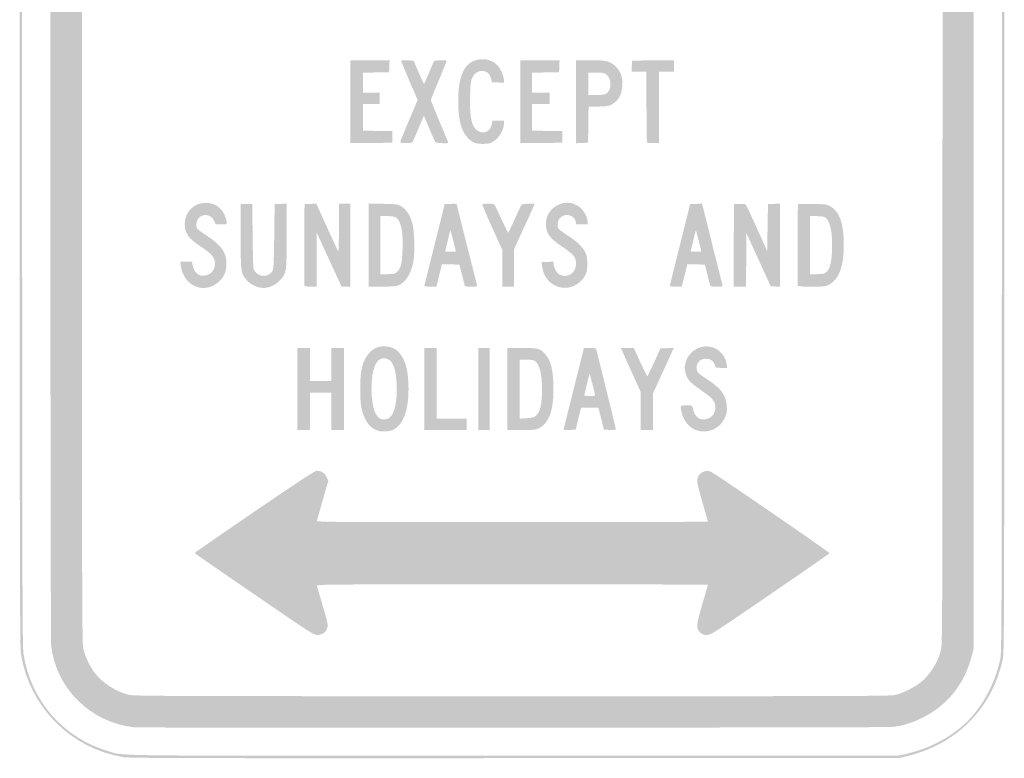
# Model space of a CAD drawing. Header units: inches. Extents: x -6 to 6, y -9 to 9.
# Tile 1 of 2: x -6 to 6, y -9 to 0. Entities that reach past the tile are written whole.
import ezdxf

# ---------------------------------------------------------------- set-up
doc = ezdxf.new("R2010")
doc.units = ezdxf.units.IN
doc.header["$MEASUREMENT"] = 0

msp = doc.modelspace()

# ---------------------------------------------------------------- hatches: boundary and pattern name
h = msp.add_hatch(color=7)
edge = h.paths.add_edge_path()
edge.add_spline(control_points=[(-4.732, -8.984), (-5.375, -8.884), (-5.888, -8.367), (-5.985, -7.722), (-5.998, -7.633), (-6, -6.725), (-6, 0), (-6, 6.725), (-5.998, 7.633), (-5.985, 7.722), (-5.891, 8.348), (-5.41, 8.849), (-4.781, 8.977), (-4.696, 8.994), (-4.465, 8.995), (0, 8.995), (4.465, 8.995), (4.696, 8.994), (4.781, 8.977), (5.389, 8.853), (5.847, 8.398), (5.977, 7.788), (5.994, 7.705), (5.995, 7.398), (5.995, 0), (5.995, -7.398), (5.994, -7.705), (5.977, -7.788), (5.848, -8.391), (5.414, -8.83), (4.803, -8.973)], knot_values=[0, 0, 0, 0, 1, 1, 1, 2, 2, 2, 3, 3, 3, 4, 4, 4, 5, 5, 5, 6, 6, 6, 7, 7, 7, 8, 8, 8, 9, 9, 9, 10, 10, 10, 10], degree=3, periodic=0)
edge.add_line((4.803, -8.973), (4.712, -8.995))
edge.add_line((4.712, -8.995), (0.035, -8.996))
edge.add_spline(control_points=[(0.035, -8.996), (-3.925, -8.998), (-4.655, -8.996), (-4.732, -8.984)], knot_values=[0, 0, 0, 0, 1, 1, 1, 1], degree=3, periodic=0)
edge = h.paths.add_edge_path(flags=0)
edge.add_spline(control_points=[(4.803, -8.943), (5.066, -8.881), (5.29, -8.77), (5.48, -8.608), (5.704, -8.416), (5.877, -8.112), (5.946, -7.788), (5.964, -7.705), (5.965, -7.398), (5.965, 0), (5.965, 7.398), (5.964, 7.705), (5.946, 7.788), (5.877, 8.112), (5.704, 8.416), (5.48, 8.608), (5.284, 8.775), (5.039, 8.894), (4.781, 8.947), (4.696, 8.964), (4.465, 8.965), (0, 8.965), (-4.465, 8.965), (-4.696, 8.964), (-4.781, 8.947), (-5.404, 8.82), (-5.861, 8.343), (-5.954, 7.722), (-5.968, 7.633), (-5.97, 6.725), (-5.97, 0), (-5.97, -6.725), (-5.968, -7.633), (-5.954, -7.722), (-5.868, -8.296), (-5.467, -8.754), (-4.912, -8.914), (-4.712, -8.971), (-5.036, -8.968), (0.035, -8.966)], knot_values=[0, 0, 0, 0, 1, 1, 1, 2, 2, 2, 3, 3, 3, 4, 4, 4, 5, 5, 5, 6, 6, 6, 7, 7, 7, 8, 8, 8, 9, 9, 9, 10, 10, 10, 11, 11, 11, 12, 12, 12, 13, 13, 13, 13], degree=3, periodic=0)
edge.add_line((0.035, -8.966), (4.712, -8.964))
edge.add_line((4.712, -8.964), (4.803, -8.943))
h = msp.add_hatch(color=7)
edge = h.paths.add_edge_path()
edge.add_spline(control_points=[(-4.611, -8.62), (-5.139, -8.557), (-5.551, -8.153), (-5.616, -7.634), (-5.63, -7.518), (-5.63, 7.518), (-5.616, 7.634), (-5.585, 7.876), (-5.47, 8.113), (-5.298, 8.288), (-5.146, 8.442), (-4.963, 8.543), (-4.727, 8.604), (-4.667, 8.619), (-4.312, 8.621), (-0.066, 8.624), (3.035, 8.626), (4.56, 8.624), (4.621, 8.617), (4.761, 8.601), (4.863, 8.571), (4.995, 8.505), (5.303, 8.353), (5.511, 8.092), (5.598, 7.751)], knot_values=[0, 0, 0, 0, 1, 1, 1, 2, 2, 2, 3, 3, 3, 4, 4, 4, 5, 5, 5, 6, 6, 6, 7, 7, 7, 8, 8, 8, 8], degree=3, periodic=0)
edge.add_line((5.598, 7.751), (5.621, 7.662))
edge.add_line((5.621, 7.662), (5.621, 0))
edge.add_line((5.621, 0), (5.621, -7.662))
edge.add_line((5.621, -7.662), (5.598, -7.751))
edge.add_spline(control_points=[(5.598, -7.751), (5.511, -8.092), (5.303, -8.353), (4.995, -8.505), (4.869, -8.567), (4.767, -8.599), (4.636, -8.616), (4.566, -8.625), (-4.535, -8.629), (-4.611, -8.62)], knot_values=[0, 0, 0, 0, 1, 1, 1, 2, 2, 2, 3, 3, 3, 3], degree=3, periodic=0)
edge = h.paths.add_edge_path(flags=0)
edge.add_spline(control_points=[(4.658, -8.227), (4.748, -8.209), (4.893, -8.139), (4.972, -8.076), (5.088, -7.984), (5.183, -7.835), (5.222, -7.682), (5.242, -7.603), (5.242, -7.58), (5.242, 0), (5.242, 7.58), (5.242, 7.603), (5.222, 7.682), (5.183, 7.835), (5.088, 7.984), (4.972, 8.076), (4.893, 8.139), (4.748, 8.209), (4.658, 8.227), (4.593, 8.241), (4.034, 8.242), (-0.001, 8.242), (-5.138, 8.242), (-4.65, 8.25), (-4.823, 8.166), (-4.985, 8.088), (-5.096, 7.975), (-5.172, 7.813), (-5.193, 7.769), (-5.217, 7.7), (-5.226, 7.66), (-5.241, 7.593), (-5.242, 6.929), (-5.242, 0), (-5.242, -6.929), (-5.241, -7.593), (-5.226, -7.66), (-5.205, -7.753), (-5.147, -7.877), (-5.087, -7.956), (-4.994, -8.079), (-4.831, -8.184), (-4.675, -8.223), (-4.604, -8.24), (-4.393, -8.241), (-0.008, -8.242), (4.035, -8.242), (4.593, -8.241), (4.658, -8.227)], knot_values=[0, 0, 0, 0, 1, 1, 1, 2, 2, 2, 3, 3, 3, 4, 4, 4, 5, 5, 5, 6, 6, 6, 7, 7, 7, 8, 8, 8, 9, 9, 9, 10, 10, 10, 11, 11, 11, 12, 12, 12, 13, 13, 13, 14, 14, 14, 15, 15, 15, 16, 16, 16, 16], degree=3, periodic=0)
for points in [[(-1.97, -1), (-1.97, -0.495), (-1.732, -0.495), (-1.494, -0.495), (-1.497, -0.568), (-1.5, -0.641), (-1.659, -0.644), (-1.818, -0.647), (-1.818, -0.768), (-1.818, -0.889), (-1.717, -0.889), (-1.616, -0.889), (-1.616, -0.96), (-1.616, -1.03), (-1.717, -1.03), (-1.818, -1.03), (-1.818, -1.192), (-1.818, -1.353), (-1.639, -1.356), (-1.46, -1.359), (-1.46, -1.429), (-1.46, -1.5), (-1.715, -1.503), (-1.97, -1.505), (-1.97, -1)], [(0.101, -1), (0.101, -0.495), (0.339, -0.495), (0.577, -0.495), (0.574, -0.568), (0.571, -0.641), (0.407, -0.644), (0.242, -0.647), (0.242, -0.768), (0.242, -0.889), (0.348, -0.889), (0.455, -0.889), (0.455, -0.96), (0.455, -1.03), (0.348, -1.03), (0.242, -1.03), (0.242, -1.192), (0.242, -1.353), (0.427, -1.356), (0.611, -1.359), (0.611, -1.429), (0.611, -1.5), (0.356, -1.503), (0.101, -1.505), (0.101, -1)], [(-2.616, -4.5), (-2.616, -4), (-2.54, -4), (-2.465, -4), (-2.465, -4.202), (-2.465, -4.404), (-2.333, -4.404), (-2.202, -4.404), (-2.202, -4.202), (-2.202, -4), (-2.126, -4), (-2.051, -4), (-2.051, -4.5), (-2.051, -5), (-2.126, -5), (-2.202, -5), (-2.202, -4.773), (-2.202, -4.545), (-2.333, -4.545), (-2.465, -4.545), (-2.465, -4.773), (-2.465, -5), (-2.54, -5), (-2.616, -5), (-2.616, -4.5)], [(-1.071, -4.5), (-1.071, -4), (-0.995, -4), (-0.919, -4), (-0.919, -4.429), (-0.919, -4.859), (-0.737, -4.859), (-0.556, -4.859), (-0.556, -4.929), (-0.556, -5), (-0.813, -5), (-1.071, -5), (-1.071, -4.5)], [(-0.414, -4.5), (-0.414, -4), (-0.343, -4), (-0.273, -4), (-0.273, -4.5), (-0.273, -5), (-0.343, -5), (-0.414, -5), (-0.414, -4.5)]]:
    msp.add_hatch(color=7).paths.add_polyline_path(points)
h = msp.add_hatch(color=7)
edge = h.paths.add_edge_path()
edge.add_spline(control_points=[(-1.364, -1.492), (-1.364, -1.485), (-1.316, -1.367), (-1.258, -1.23)], knot_values=[0, 0, 0, 0, 1, 1, 1, 1], degree=3, periodic=0)
edge.add_line((-1.258, -1.23), (-1.152, -0.979))
edge.add_line((-1.152, -0.979), (-1.253, -0.745))
edge.add_spline(control_points=[(-1.253, -0.745), (-1.308, -0.616), (-1.354, -0.507), (-1.354, -0.502), (-1.354, -0.498), (-1.319, -0.495), (-1.277, -0.497)], knot_values=[0, 0, 0, 0, 1, 1, 1, 2, 2, 2, 2], degree=3, periodic=0)
edge.add_line((-1.277, -0.497), (-1.201, -0.5))
edge.add_line((-1.201, -0.5), (-1.14, -0.644))
edge.add_spline(control_points=[(-1.14, -0.644), (-1.106, -0.724), (-1.076, -0.787), (-1.074, -0.784), (-1.071, -0.782), (-1.043, -0.717), (-1.01, -0.64)], knot_values=[0, 0, 0, 0, 1, 1, 1, 2, 2, 2, 2], degree=3, periodic=0)
edge.add_line((-1.01, -0.64), (-0.951, -0.5))
edge.add_line((-0.951, -0.5), (-0.875, -0.497))
edge.add_spline(control_points=[(-0.875, -0.497), (-0.832, -0.495), (-0.798, -0.498), (-0.798, -0.502), (-0.798, -0.506), (-0.841, -0.613), (-0.894, -0.738), (-0.947, -0.864), (-0.99, -0.973), (-0.99, -0.981), (-0.99, -0.989), (-0.942, -1.108), (-0.884, -1.246), (-0.825, -1.384), (-0.778, -1.499), (-0.778, -1.501), (-0.778, -1.512), (-0.928, -1.504), (-0.936, -1.492), (-0.942, -1.485), (-0.975, -1.41), (-1.01, -1.326), (-1.045, -1.241), (-1.074, -1.172), (-1.076, -1.172), (-1.077, -1.172), (-1.107, -1.241), (-1.142, -1.326), (-1.177, -1.41), (-1.21, -1.485), (-1.215, -1.492), (-1.221, -1.5), (-1.25, -1.505), (-1.294, -1.505), (-1.343, -1.505), (-1.364, -1.501), (-1.364, -1.492)], knot_values=[0, 0, 0, 0, 1, 1, 1, 2, 2, 2, 3, 3, 3, 4, 4, 4, 5, 5, 5, 6, 6, 6, 7, 7, 7, 8, 8, 8, 9, 9, 9, 10, 10, 10, 11, 11, 11, 12, 12, 12, 12], degree=3, periodic=0)
h = msp.add_hatch(color=7)
edge = h.paths.add_edge_path()
edge.add_spline(control_points=[(-0.45, -1.504), (-0.502, -1.489), (-0.57, -1.422), (-0.6, -1.354), (-0.64, -1.264), (-0.657, -1.157), (-0.658, -0.99), (-0.659, -0.647), (-0.561, -0.482), (-0.357, -0.483), (-0.246, -0.484), (-0.163, -0.545), (-0.12, -0.658), (-0.109, -0.685), (-0.101, -0.721), (-0.101, -0.738)], knot_values=[0, 0, 0, 0, 1, 1, 1, 2, 2, 2, 3, 3, 3, 4, 4, 4, 5, 5, 5, 5], degree=3, periodic=0)
edge.add_line((-0.101, -0.738), (-0.101, -0.769))
edge.add_line((-0.101, -0.769), (-0.173, -0.766))
edge.add_line((-0.173, -0.766), (-0.245, -0.763))
edge.add_line((-0.245, -0.763), (-0.259, -0.715))
edge.add_spline(control_points=[(-0.259, -0.715), (-0.277, -0.655), (-0.312, -0.626), (-0.369, -0.626), (-0.423, -0.626), (-0.465, -0.658), (-0.491, -0.72), (-0.505, -0.754), (-0.51, -0.798), (-0.513, -0.943), (-0.519, -1.196), (-0.494, -1.31), (-0.422, -1.353), (-0.345, -1.4), (-0.263, -1.363), (-0.249, -1.275)], knot_values=[0, 0, 0, 0, 1, 1, 1, 2, 2, 2, 3, 3, 3, 4, 4, 4, 5, 5, 5, 5], degree=3, periodic=0)
edge.add_line((-0.249, -1.275), (-0.242, -1.232))
edge.add_line((-0.242, -1.232), (-0.172, -1.232))
edge.add_line((-0.172, -1.232), (-0.101, -1.232))
edge.add_line((-0.101, -1.232), (-0.101, -1.27))
edge.add_spline(control_points=[(-0.101, -1.27), (-0.101, -1.354), (-0.179, -1.468), (-0.26, -1.502), (-0.296, -1.517), (-0.402, -1.518), (-0.45, -1.504)], knot_values=[0, 0, 0, 0, 1, 1, 1, 2, 2, 2, 2], degree=3, periodic=0)
h = msp.add_hatch(color=7)
edge = h.paths.add_edge_path()
edge.add_line((0.778, -1), (0.778, -0.495))
edge.add_line((0.778, -0.495), (0.943, -0.495))
edge.add_spline(control_points=[(0.943, -0.495), (1.151, -0.495), (1.197, -0.507), (1.265, -0.576), (1.326, -0.64), (1.348, -0.71), (1.34, -0.816), (1.333, -0.913), (1.296, -0.983), (1.227, -1.025), (1.181, -1.054), (1.172, -1.056), (1.054, -1.059)], knot_values=[0, 0, 0, 0, 1, 1, 1, 2, 2, 2, 3, 3, 3, 4, 4, 4, 4], degree=3, periodic=0)
edge.add_line((1.054, -1.059), (0.93, -1.063))
edge.add_line((0.93, -1.063), (0.927, -1.281))
edge.add_line((0.927, -1.281), (0.924, -1.5))
edge.add_line((0.924, -1.5), (0.851, -1.503))
edge.add_line((0.851, -1.503), (0.778, -1.506))
edge.add_line((0.778, -1.506), (0.778, -1))
edge = h.paths.add_edge_path(flags=0)
edge.add_spline(control_points=[(1.14, -0.905), (1.212, -0.868), (1.218, -0.729), (1.151, -0.672), (1.122, -0.649), (1.112, -0.646), (1.024, -0.646)], knot_values=[0, 0, 0, 0, 1, 1, 1, 2, 2, 2, 2], degree=3, periodic=0)
edge.add_line((1.024, -0.646), (0.929, -0.646))
edge.add_line((0.929, -0.646), (0.929, -0.783))
edge.add_line((0.929, -0.783), (0.929, -0.919))
edge.add_line((0.929, -0.919), (1.021, -0.919))
edge.add_spline(control_points=[(1.021, -0.919), (1.081, -0.919), (1.122, -0.914), (1.14, -0.905)], knot_values=[0, 0, 0, 0, 1, 1, 1, 1], degree=3, periodic=0)
h = msp.add_hatch(color=7)
edge = h.paths.add_edge_path()
edge.add_spline(control_points=[(1.643, -1.498), (1.639, -1.495), (1.636, -1.299), (1.636, -1.064)], knot_values=[0, 0, 0, 0, 1, 1, 1, 1], degree=3, periodic=0)
edge.add_line((1.636, -1.064), (1.636, -0.636))
edge.add_line((1.636, -0.636), (1.545, -0.636))
edge.add_line((1.545, -0.636), (1.454, -0.636))
edge.add_line((1.454, -0.636), (1.457, -0.568))
edge.add_line((1.457, -0.568), (1.46, -0.5))
edge.add_line((1.46, -0.5), (1.715, -0.497))
edge.add_line((1.715, -0.497), (1.97, -0.495))
edge.add_line((1.97, -0.495), (1.97, -0.565))
edge.add_line((1.97, -0.565), (1.97, -0.636))
edge.add_line((1.97, -0.636), (1.879, -0.636))
edge.add_line((1.879, -0.636), (1.788, -0.636))
edge.add_line((1.788, -0.636), (1.788, -1.071))
edge.add_line((1.788, -1.071), (1.788, -1.505))
edge.add_line((1.788, -1.505), (1.719, -1.505))
edge.add_spline(control_points=[(1.719, -1.505), (1.681, -1.505), (1.647, -1.502), (1.643, -1.498)], knot_values=[0, 0, 0, 0, 1, 1, 1, 1], degree=3, periodic=0)
h = msp.add_hatch(color=7)
edge = h.paths.add_edge_path()
edge.add_spline(control_points=[(-3.821, -3.262), (-3.936, -3.234), (-4.022, -3.129), (-4.037, -3)], knot_values=[0, 0, 0, 0, 1, 1, 1, 1], degree=3, periodic=0)
edge.add_line((-4.037, -3), (-4.043, -2.949))
edge.add_line((-4.043, -2.949), (-3.972, -2.949))
edge.add_line((-3.972, -2.949), (-3.901, -2.949))
edge.add_line((-3.901, -2.949), (-3.894, -2.987))
edge.add_spline(control_points=[(-3.894, -2.987), (-3.878, -3.071), (-3.831, -3.121), (-3.766, -3.121), (-3.63, -3.121), (-3.57, -2.96), (-3.669, -2.859), (-3.687, -2.841), (-3.746, -2.796), (-3.8, -2.761), (-3.945, -2.665), (-3.989, -2.602), (-3.989, -2.49), (-3.989, -2.344), (-3.878, -2.232), (-3.732, -2.232), (-3.615, -2.232), (-3.524, -2.302), (-3.49, -2.418), (-3.467, -2.496), (-3.466, -2.495), (-3.544, -2.495)], knot_values=[0, 0, 0, 0, 1, 1, 1, 2, 2, 2, 3, 3, 3, 4, 4, 4, 5, 5, 5, 6, 6, 6, 7, 7, 7, 7], degree=3, periodic=0)
edge.add_line((-3.544, -2.495), (-3.613, -2.495))
edge.add_line((-3.613, -2.495), (-3.629, -2.456))
edge.add_spline(control_points=[(-3.629, -2.456), (-3.676, -2.336), (-3.848, -2.366), (-3.848, -2.494), (-3.848, -2.51), (-3.846, -2.531), (-3.842, -2.54), (-3.839, -2.549), (-3.785, -2.59), (-3.722, -2.631), (-3.541, -2.751), (-3.482, -2.834), (-3.481, -2.97), (-3.48, -3.064), (-3.508, -3.133), (-3.571, -3.191), (-3.642, -3.256), (-3.736, -3.283), (-3.821, -3.262)], knot_values=[0, 0, 0, 0, 1, 1, 1, 2, 2, 2, 3, 3, 3, 4, 4, 4, 5, 5, 5, 6, 6, 6, 6], degree=3, periodic=0)
h = msp.add_hatch(color=7)
edge = h.paths.add_edge_path()
edge.add_spline(control_points=[(-3.083, -3.262), (-3.146, -3.247), (-3.197, -3.216), (-3.24, -3.167), (-3.306, -3.092), (-3.308, -3.075), (-3.308, -2.636)], knot_values=[0, 0, 0, 0, 1, 1, 1, 2, 2, 2, 2], degree=3, periodic=0)
edge.add_line((-3.308, -2.636), (-3.308, -2.247))
edge.add_line((-3.308, -2.247), (-3.237, -2.247))
edge.add_line((-3.237, -2.247), (-3.167, -2.247))
edge.add_line((-3.167, -2.247), (-3.162, -2.643))
edge.add_spline(control_points=[(-3.162, -2.643), (-3.157, -3.025), (-3.156, -3.04), (-3.135, -3.067), (-3.078, -3.144), (-2.963, -3.139), (-2.917, -3.057), (-2.907, -3.041), (-2.903, -2.929), (-2.899, -2.641)], knot_values=[0, 0, 0, 0, 1, 1, 1, 2, 2, 2, 3, 3, 3, 3], degree=3, periodic=0)
edge.add_line((-2.899, -2.641), (-2.894, -2.247))
edge.add_line((-2.894, -2.247), (-2.821, -2.245))
edge.add_line((-2.821, -2.245), (-2.747, -2.242))
edge.add_line((-2.747, -2.242), (-2.747, -2.629))
edge.add_spline(control_points=[(-2.747, -2.629), (-2.747, -3.074), (-2.749, -3.087), (-2.823, -3.17), (-2.894, -3.248), (-2.994, -3.284), (-3.083, -3.262)], knot_values=[0, 0, 0, 0, 1, 1, 1, 2, 2, 2, 2], degree=3, periodic=0)
h = msp.add_hatch(color=7)
edge = h.paths.add_edge_path()
edge.add_spline(control_points=[(-2.531, -3.24), (-2.533, -3.233), (-2.534, -3.007), (-2.533, -2.737)], knot_values=[0, 0, 0, 0, 1, 1, 1, 1], degree=3, periodic=0)
edge.add_line((-2.533, -2.737), (-2.53, -2.247))
edge.add_line((-2.53, -2.247), (-2.459, -2.245))
edge.add_line((-2.459, -2.245), (-2.387, -2.242))
edge.add_line((-2.387, -2.242), (-2.257, -2.527))
edge.add_spline(control_points=[(-2.257, -2.527), (-2.186, -2.685), (-2.124, -2.817), (-2.119, -2.823), (-2.115, -2.828), (-2.111, -2.7), (-2.111, -2.537)], knot_values=[0, 0, 0, 0, 1, 1, 1, 2, 2, 2, 2], degree=3, periodic=0)
edge.add_line((-2.111, -2.537), (-2.111, -2.242))
edge.add_line((-2.111, -2.242), (-2.04, -2.242))
edge.add_line((-2.04, -2.242), (-1.97, -2.242))
edge.add_line((-1.97, -2.242), (-1.97, -2.747))
edge.add_line((-1.97, -2.747), (-1.97, -3.253))
edge.add_line((-1.97, -3.253), (-2.024, -3.253))
edge.add_line((-2.024, -3.253), (-2.078, -3.253))
edge.add_line((-2.078, -3.253), (-2.231, -2.922))
edge.add_line((-2.231, -2.922), (-2.383, -2.591))
edge.add_line((-2.383, -2.591), (-2.384, -2.922))
edge.add_line((-2.384, -2.922), (-2.384, -3.253))
edge.add_line((-2.384, -3.253), (-2.455, -3.253))
edge.add_spline(control_points=[(-2.455, -3.253), (-2.502, -3.253), (-2.527, -3.248), (-2.531, -3.24)], knot_values=[0, 0, 0, 0, 1, 1, 1, 1], degree=3, periodic=0)
h = msp.add_hatch(color=7)
edge = h.paths.add_edge_path()
edge.add_line((-1.747, -2.746), (-1.747, -2.24))
edge.add_line((-1.747, -2.24), (-1.573, -2.244))
edge.add_spline(control_points=[(-1.573, -2.244), (-1.403, -2.247), (-1.398, -2.248), (-1.35, -2.276), (-1.293, -2.31), (-1.251, -2.371), (-1.22, -2.465), (-1.191, -2.555), (-1.182, -2.847), (-1.206, -2.958), (-1.236, -3.1), (-1.295, -3.195), (-1.379, -3.233), (-1.413, -3.249), (-1.445, -3.252), (-1.583, -3.252)], knot_values=[0, 0, 0, 0, 1, 1, 1, 2, 2, 2, 3, 3, 3, 4, 4, 4, 5, 5, 5, 5], degree=3, periodic=0)
edge.add_line((-1.583, -3.252), (-1.747, -3.253))
edge.add_line((-1.747, -3.253), (-1.747, -2.746))
edge = h.paths.add_edge_path(flags=0)
edge.add_spline(control_points=[(-1.399, -3.068), (-1.353, -3.022), (-1.343, -2.978), (-1.336, -2.803), (-1.33, -2.635), (-1.342, -2.526), (-1.374, -2.464), (-1.404, -2.404), (-1.427, -2.394), (-1.522, -2.394)], knot_values=[0, 0, 0, 0, 1, 1, 1, 2, 2, 2, 3, 3, 3, 3], degree=3, periodic=0)
edge.add_line((-1.522, -2.394), (-1.606, -2.394))
edge.add_line((-1.606, -2.394), (-1.606, -2.747))
edge.add_line((-1.606, -2.747), (-1.606, -3.101))
edge.add_line((-1.606, -3.101), (-1.519, -3.101))
edge.add_spline(control_points=[(-1.519, -3.101), (-1.434, -3.101), (-1.432, -3.1), (-1.399, -3.068)], knot_values=[0, 0, 0, 0, 1, 1, 1, 1], degree=3, periodic=0)
h = msp.add_hatch(color=7)
edge = h.paths.add_edge_path()
edge.add_spline(control_points=[(-1.07, -3.245), (-1.07, -3.241), (-1.014, -3.015), (-0.946, -2.742)], knot_values=[0, 0, 0, 0, 1, 1, 1, 1], degree=3, periodic=0)
edge.add_line((-0.946, -2.742), (-0.822, -2.247))
edge.add_line((-0.822, -2.247), (-0.749, -2.245))
edge.add_spline(control_points=[(-0.749, -2.245), (-0.709, -2.243), (-0.677, -2.244), (-0.677, -2.248), (-0.677, -2.254), (-0.439, -3.196), (-0.428, -3.235), (-0.423, -3.251), (-0.431, -3.253), (-0.499, -3.253), (-0.574, -3.253), (-0.576, -3.252), (-0.582, -3.225), (-0.586, -3.209), (-0.601, -3.149), (-0.616, -3.091)], knot_values=[0, 0, 0, 0, 1, 1, 1, 2, 2, 2, 3, 3, 3, 4, 4, 4, 5, 5, 5, 5], degree=3, periodic=0)
edge.add_line((-0.616, -3.091), (-0.643, -2.985))
edge.add_line((-0.643, -2.985), (-0.749, -2.982))
edge.add_line((-0.749, -2.982), (-0.856, -2.979))
edge.add_line((-0.856, -2.979), (-0.89, -3.116))
edge.add_line((-0.89, -3.116), (-0.923, -3.253))
edge.add_line((-0.923, -3.253), (-0.997, -3.253))
edge.add_spline(control_points=[(-0.997, -3.253), (-1.038, -3.253), (-1.071, -3.249), (-1.07, -3.245)], knot_values=[0, 0, 0, 0, 1, 1, 1, 1], degree=3, periodic=0)
edge = h.paths.add_edge_path(flags=0)
edge.add_spline(control_points=[(-0.687, -2.823), (-0.687, -2.813), (-0.749, -2.571), (-0.752, -2.568), (-0.754, -2.566), (-0.768, -2.618), (-0.783, -2.684), (-0.798, -2.749), (-0.813, -2.809), (-0.816, -2.816), (-0.819, -2.825), (-0.803, -2.828), (-0.754, -2.828), (-0.717, -2.828), (-0.687, -2.826), (-0.687, -2.823)], knot_values=[0, 0, 0, 0, 1, 1, 1, 2, 2, 2, 3, 3, 3, 4, 4, 4, 5, 5, 5, 5], degree=3, periodic=0)
h = msp.add_hatch(color=7)
edge = h.paths.add_edge_path()
edge.add_line((-0.121, -3.028), (-0.121, -2.803))
edge.add_line((-0.121, -2.803), (-0.243, -2.536))
edge.add_spline(control_points=[(-0.243, -2.536), (-0.309, -2.389), (-0.364, -2.262), (-0.364, -2.255), (-0.364, -2.238), (-0.229, -2.237), (-0.215, -2.255), (-0.21, -2.262), (-0.172, -2.341), (-0.131, -2.431), (-0.089, -2.522), (-0.053, -2.595), (-0.05, -2.596), (-0.047, -2.596), (-0.011, -2.522), (0.03, -2.432), (0.071, -2.342), (0.109, -2.262), (0.114, -2.255), (0.123, -2.243), (0.273, -2.236), (0.273, -2.247), (0.273, -2.25), (0.216, -2.376), (0.146, -2.527)], knot_values=[0, 0, 0, 0, 1, 1, 1, 2, 2, 2, 3, 3, 3, 4, 4, 4, 5, 5, 5, 6, 6, 6, 7, 7, 7, 8, 8, 8, 8], degree=3, periodic=0)
edge.add_line((0.146, -2.527), (0.02, -2.803))
edge.add_line((0.02, -2.803), (0.02, -3.028))
edge.add_line((0.02, -3.028), (0.02, -3.253))
edge.add_line((0.02, -3.253), (-0.051, -3.253))
edge.add_line((-0.051, -3.253), (-0.121, -3.253))
edge.add_line((-0.121, -3.253), (-0.121, -3.028))
h = msp.add_hatch(color=7)
edge = h.paths.add_edge_path()
edge.add_spline(control_points=[(0.574, -3.259), (0.453, -3.225), (0.374, -3.126), (0.362, -2.99)], knot_values=[0, 0, 0, 0, 1, 1, 1, 1], degree=3, periodic=0)
edge.add_line((0.362, -2.99), (0.359, -2.955))
edge.add_line((0.359, -2.955), (0.432, -2.952))
edge.add_line((0.432, -2.952), (0.505, -2.949))
edge.add_line((0.505, -2.949), (0.505, -2.976))
edge.add_spline(control_points=[(0.505, -2.976), (0.505, -3.018), (0.544, -3.09), (0.576, -3.106), (0.671, -3.156), (0.778, -3.087), (0.778, -2.976), (0.778, -2.893), (0.75, -2.86), (0.601, -2.76), (0.454, -2.663), (0.411, -2.601), (0.41, -2.489), (0.41, -2.414), (0.438, -2.351), (0.495, -2.3), (0.593, -2.212), (0.732, -2.208), (0.83, -2.291), (0.877, -2.332), (0.919, -2.413), (0.919, -2.462)], knot_values=[0, 0, 0, 0, 1, 1, 1, 2, 2, 2, 3, 3, 3, 4, 4, 4, 5, 5, 5, 6, 6, 6, 7, 7, 7, 7], degree=3, periodic=0)
edge.add_line((0.919, -2.462), (0.919, -2.495))
edge.add_line((0.919, -2.495), (0.85, -2.495))
edge.add_line((0.85, -2.495), (0.78, -2.495))
edge.add_line((0.78, -2.495), (0.774, -2.461))
edge.add_spline(control_points=[(0.774, -2.461), (0.757, -2.373), (0.629, -2.351), (0.573, -2.426), (0.55, -2.457), (0.546, -2.527), (0.566, -2.55), (0.573, -2.559), (0.623, -2.595), (0.679, -2.631), (0.794, -2.707), (0.857, -2.768), (0.891, -2.836), (0.91, -2.875), (0.914, -2.9), (0.914, -2.975), (0.914, -3.052), (0.91, -3.073), (0.889, -3.115), (0.831, -3.229), (0.693, -3.292), (0.574, -3.259)], knot_values=[0, 0, 0, 0, 1, 1, 1, 2, 2, 2, 3, 3, 3, 4, 4, 4, 5, 5, 5, 6, 6, 6, 7, 7, 7, 7], degree=3, periodic=0)
h = msp.add_hatch(color=7)
edge = h.paths.add_edge_path()
edge.add_spline(control_points=[(1.919, -3.245), (1.92, -3.241), (1.976, -3.015), (2.044, -2.742)], knot_values=[0, 0, 0, 0, 1, 1, 1, 1], degree=3, periodic=0)
edge.add_line((2.044, -2.742), (2.168, -2.247))
edge.add_line((2.168, -2.247), (2.24, -2.245))
edge.add_line((2.24, -2.245), (2.312, -2.242))
edge.add_line((2.312, -2.242), (2.322, -2.28))
edge.add_spline(control_points=[(2.322, -2.28), (2.328, -2.301), (2.383, -2.52), (2.444, -2.768), (2.506, -3.015), (2.559, -3.225), (2.562, -3.235), (2.566, -3.251), (2.559, -3.253), (2.491, -3.253), (2.416, -3.253), (2.414, -3.252), (2.408, -3.225), (2.404, -3.209), (2.389, -3.149), (2.374, -3.091)], knot_values=[0, 0, 0, 0, 1, 1, 1, 2, 2, 2, 3, 3, 3, 4, 4, 4, 5, 5, 5, 5], degree=3, periodic=0)
edge.add_line((2.374, -3.091), (2.347, -2.985))
edge.add_line((2.347, -2.985), (2.24, -2.982))
edge.add_line((2.24, -2.982), (2.134, -2.979))
edge.add_line((2.134, -2.979), (2.1, -3.116))
edge.add_line((2.1, -3.116), (2.066, -3.253))
edge.add_line((2.066, -3.253), (1.993, -3.253))
edge.add_spline(control_points=[(1.993, -3.253), (1.952, -3.253), (1.919, -3.249), (1.919, -3.245)], knot_values=[0, 0, 0, 0, 1, 1, 1, 1], degree=3, periodic=0)
edge = h.paths.add_edge_path(flags=0)
edge.add_spline(control_points=[(2.303, -2.823), (2.303, -2.813), (2.241, -2.571), (2.238, -2.568), (2.236, -2.566), (2.222, -2.618), (2.207, -2.684), (2.192, -2.749), (2.177, -2.809), (2.174, -2.816), (2.171, -2.825), (2.187, -2.828), (2.236, -2.828), (2.273, -2.828), (2.303, -2.826), (2.303, -2.823)], knot_values=[0, 0, 0, 0, 1, 1, 1, 2, 2, 2, 3, 3, 3, 4, 4, 4, 5, 5, 5, 5], degree=3, periodic=0)
h = msp.add_hatch(color=7)
edge = h.paths.add_edge_path()
edge.add_line((2.699, -2.75), (2.702, -2.247))
edge.add_line((2.702, -2.247), (2.77, -2.245))
edge.add_spline(control_points=[(2.77, -2.245), (2.831, -2.242), (2.839, -2.244), (2.852, -2.265), (2.86, -2.277), (2.92, -2.407), (2.986, -2.553)], knot_values=[0, 0, 0, 0, 1, 1, 1, 2, 2, 2, 2], degree=3, periodic=0)
edge.add_line((2.986, -2.553), (3.106, -2.818))
edge.add_line((3.106, -2.818), (3.111, -2.533))
edge.add_line((3.111, -2.533), (3.116, -2.247))
edge.add_line((3.116, -2.247), (3.189, -2.245))
edge.add_line((3.189, -2.245), (3.263, -2.242))
edge.add_line((3.263, -2.242), (3.263, -2.748))
edge.add_line((3.263, -2.748), (3.263, -3.254))
edge.add_line((3.263, -3.254), (3.206, -3.251))
edge.add_line((3.206, -3.251), (3.149, -3.247))
edge.add_line((3.149, -3.247), (3.001, -2.925))
edge.add_line((3.001, -2.925), (2.854, -2.603))
edge.add_line((2.854, -2.603), (2.851, -2.928))
edge.add_line((2.851, -2.928), (2.848, -3.253))
edge.add_line((2.848, -3.253), (2.772, -3.253))
edge.add_line((2.772, -3.253), (2.697, -3.253))
edge.add_line((2.697, -3.253), (2.699, -2.75))
h = msp.add_hatch(color=7)
edge = h.paths.add_edge_path()
edge.add_spline(control_points=[(3.479, -3.24), (3.477, -3.233), (3.476, -3.007), (3.477, -2.737)], knot_values=[0, 0, 0, 0, 1, 1, 1, 1], degree=3, periodic=0)
edge.add_line((3.477, -2.737), (3.48, -2.247))
edge.add_line((3.48, -2.247), (3.652, -2.247))
edge.add_spline(control_points=[(3.652, -2.247), (3.816, -2.247), (3.826, -2.249), (3.873, -2.273), (3.987, -2.332), (4.04, -2.483), (4.04, -2.75), (4.04, -3.01), (3.978, -3.172), (3.855, -3.232), (3.817, -3.25), (3.793, -3.253), (3.648, -3.253), (3.526, -3.253), (3.483, -3.249), (3.479, -3.24)], knot_values=[0, 0, 0, 0, 1, 1, 1, 2, 2, 2, 3, 3, 3, 4, 4, 4, 5, 5, 5, 5], degree=3, periodic=0)
edge = h.paths.add_edge_path(flags=0)
edge.add_spline(control_points=[(3.827, -3.075), (3.871, -3.038), (3.889, -2.969), (3.896, -2.813), (3.906, -2.595), (3.872, -2.438), (3.808, -2.407), (3.794, -2.4), (3.748, -2.394), (3.705, -2.394)], knot_values=[0, 0, 0, 0, 1, 1, 1, 2, 2, 2, 3, 3, 3, 3], degree=3, periodic=0)
edge.add_line((3.705, -2.394), (3.626, -2.394))
edge.add_line((3.626, -2.394), (3.626, -2.747))
edge.add_line((3.626, -2.747), (3.626, -3.101))
edge.add_line((3.626, -3.101), (3.711, -3.101))
edge.add_spline(control_points=[(3.711, -3.101), (3.788, -3.101), (3.799, -3.098), (3.827, -3.075)], knot_values=[0, 0, 0, 0, 1, 1, 1, 1], degree=3, periodic=0)
h = msp.add_hatch(color=7)
edge = h.paths.add_edge_path()
edge.add_spline(control_points=[(2.253, -5.005), (2.161, -4.976), (2.092, -4.896), (2.065, -4.787), (2.043, -4.702), (2.047, -4.697), (2.126, -4.697), (2.197, -4.697), (2.196, -4.696), (2.207, -4.76), (2.21, -4.782), (2.226, -4.812), (2.247, -4.833), (2.276, -4.864), (2.286, -4.869), (2.329, -4.869), (2.417, -4.869), (2.475, -4.81), (2.475, -4.721), (2.474, -4.651), (2.44, -4.61), (2.308, -4.519), (2.171, -4.424), (2.138, -4.39), (2.116, -4.319), (2.097, -4.256), (2.097, -4.229), (2.117, -4.163), (2.157, -4.027), (2.314, -3.947), (2.447, -3.994), (2.534, -4.025), (2.6, -4.106), (2.612, -4.195)], knot_values=[0, 0, 0, 0, 1, 1, 1, 2, 2, 2, 3, 3, 3, 4, 4, 4, 5, 5, 5, 6, 6, 6, 7, 7, 7, 8, 8, 8, 9, 9, 9, 10, 10, 10, 11, 11, 11, 11], degree=3, periodic=0)
edge.add_line((2.612, -4.195), (2.619, -4.242))
edge.add_line((2.619, -4.242), (2.547, -4.242))
edge.add_spline(control_points=[(2.547, -4.242), (2.488, -4.242), (2.475, -4.24), (2.475, -4.226), (2.475, -4.2), (2.443, -4.154), (2.417, -4.142), (2.382, -4.126), (2.321, -4.129), (2.295, -4.147), (2.239, -4.186), (2.229, -4.268), (2.275, -4.311), (2.288, -4.322), (2.339, -4.359), (2.389, -4.391), (2.548, -4.496), (2.606, -4.578), (2.614, -4.709), (2.618, -4.775), (2.615, -4.793), (2.594, -4.84), (2.56, -4.913), (2.527, -4.95), (2.465, -4.984), (2.401, -5.018), (2.318, -5.027), (2.253, -5.005)], knot_values=[0, 0, 0, 0, 1, 1, 1, 2, 2, 2, 3, 3, 3, 4, 4, 4, 5, 5, 5, 6, 6, 6, 7, 7, 7, 8, 8, 8, 9, 9, 9, 9], degree=3, periodic=0)
h = msp.add_hatch(color=7)
edge = h.paths.add_edge_path()
edge.add_spline(control_points=[(-1.626, -5.011), (-1.705, -4.986), (-1.751, -4.944), (-1.793, -4.86), (-1.838, -4.77), (-1.852, -4.681), (-1.852, -4.495), (-1.852, -4.261), (-1.823, -4.15), (-1.737, -4.057), (-1.683, -3.998), (-1.627, -3.976), (-1.543, -3.981), (-1.461, -3.987), (-1.409, -4.014), (-1.362, -4.076), (-1.295, -4.163), (-1.263, -4.301), (-1.263, -4.501), (-1.262, -4.759), (-1.328, -4.935), (-1.448, -4.997), (-1.483, -5.015), (-1.589, -5.024), (-1.626, -5.011)], knot_values=[0, 0, 0, 0, 1, 1, 1, 2, 2, 2, 3, 3, 3, 4, 4, 4, 5, 5, 5, 6, 6, 6, 7, 7, 7, 8, 8, 8, 8], degree=3, periodic=0)
edge = h.paths.add_edge_path(flags=0)
edge.add_spline(control_points=[(-1.493, -4.849), (-1.431, -4.801), (-1.397, -4.639), (-1.407, -4.44), (-1.417, -4.226), (-1.466, -4.126), (-1.56, -4.126), (-1.61, -4.126), (-1.638, -4.147), (-1.666, -4.202), (-1.707, -4.281), (-1.725, -4.467), (-1.708, -4.616), (-1.695, -4.733), (-1.674, -4.798), (-1.636, -4.838), (-1.613, -4.863), (-1.6, -4.869), (-1.563, -4.869), (-1.533, -4.869), (-1.509, -4.862), (-1.493, -4.849)], knot_values=[0, 0, 0, 0, 1, 1, 1, 2, 2, 2, 3, 3, 3, 4, 4, 4, 5, 5, 5, 6, 6, 6, 7, 7, 7, 7], degree=3, periodic=0)
h = msp.add_hatch(color=7)
edge = h.paths.add_edge_path()
edge.add_line((-0.061, -4.5), (-0.061, -4))
edge.add_line((-0.061, -4), (0.117, -4))
edge.add_spline(control_points=[(0.117, -4), (0.321, -4), (0.34, -4.005), (0.404, -4.078), (0.47, -4.154), (0.496, -4.252), (0.502, -4.449), (0.512, -4.746), (0.452, -4.919), (0.318, -4.981), (0.284, -4.997), (0.252, -5), (0.109, -5)], knot_values=[0, 0, 0, 0, 1, 1, 1, 2, 2, 2, 3, 3, 3, 4, 4, 4, 4], degree=3, periodic=0)
edge.add_line((0.109, -5), (-0.061, -5))
edge.add_line((-0.061, -5), (-0.061, -4.5))
edge = h.paths.add_edge_path(flags=0)
edge.add_spline(control_points=[(0.281, -4.832), (0.339, -4.79), (0.364, -4.689), (0.363, -4.5), (0.363, -4.304), (0.329, -4.181), (0.267, -4.153), (0.253, -4.147), (0.208, -4.141), (0.166, -4.141)], knot_values=[0, 0, 0, 0, 1, 1, 1, 2, 2, 2, 3, 3, 3, 3], degree=3, periodic=0)
edge.add_line((0.166, -4.141), (0.091, -4.141))
edge.add_line((0.091, -4.141), (0.091, -4.501))
edge.add_line((0.091, -4.501), (0.091, -4.861))
edge.add_line((0.091, -4.861), (0.172, -4.856))
edge.add_spline(control_points=[(0.172, -4.856), (0.232, -4.853), (0.261, -4.846), (0.281, -4.832)], knot_values=[0, 0, 0, 0, 1, 1, 1, 1], degree=3, periodic=0)
h = msp.add_hatch(color=7)
edge = h.paths.add_edge_path()
edge.add_spline(control_points=[(0.628, -4.983), (0.631, -4.973), (0.687, -4.748), (0.753, -4.482)], knot_values=[0, 0, 0, 0, 1, 1, 1, 1], degree=3, periodic=0)
edge.add_line((0.753, -4.482), (0.874, -4))
edge.add_line((0.874, -4), (0.946, -4))
edge.add_spline(control_points=[(0.946, -4), (1.007, -4), (1.02, -4.003), (1.024, -4.018), (1.035, -4.054), (1.263, -4.983), (1.263, -4.992), (1.263, -4.997), (1.23, -5), (1.19, -4.998)], knot_values=[0, 0, 0, 0, 1, 1, 1, 2, 2, 2, 3, 3, 3, 3], degree=3, periodic=0)
edge.add_line((1.19, -4.998), (1.117, -4.995))
edge.add_line((1.117, -4.995), (1.091, -4.889))
edge.add_spline(control_points=[(1.091, -4.889), (1.076, -4.831), (1.061, -4.77), (1.057, -4.755)], knot_values=[0, 0, 0, 0, 1, 1, 1, 1], degree=3, periodic=0)
edge.add_line((1.057, -4.755), (1.05, -4.727))
edge.add_line((1.05, -4.727), (0.944, -4.727))
edge.add_line((0.944, -4.727), (0.839, -4.727))
edge.add_line((0.839, -4.727), (0.832, -4.755))
edge.add_spline(control_points=[(0.832, -4.755), (0.828, -4.77), (0.813, -4.831), (0.799, -4.889)], knot_values=[0, 0, 0, 0, 1, 1, 1, 1], degree=3, periodic=0)
edge.add_line((0.799, -4.889), (0.773, -4.995))
edge.add_line((0.773, -4.995), (0.698, -4.998))
edge.add_spline(control_points=[(0.698, -4.998), (0.631, -5.001), (0.624, -4.999), (0.628, -4.983)], knot_values=[0, 0, 0, 0, 1, 1, 1, 1], degree=3, periodic=0)
edge = h.paths.add_edge_path(flags=0)
edge.add_spline(control_points=[(1.009, -4.573), (1.009, -4.566), (0.994, -4.504), (0.976, -4.435)], knot_values=[0, 0, 0, 0, 1, 1, 1, 1], degree=3, periodic=0)
edge.add_line((0.976, -4.435), (0.943, -4.309))
edge.add_line((0.943, -4.309), (0.911, -4.437))
edge.add_spline(control_points=[(0.911, -4.437), (0.893, -4.508), (0.879, -4.57), (0.879, -4.575), (0.879, -4.582), (0.906, -4.586), (0.944, -4.586), (0.991, -4.586), (1.01, -4.582), (1.009, -4.573)], knot_values=[0, 0, 0, 0, 1, 1, 1, 2, 2, 2, 3, 3, 3, 3], degree=3, periodic=0)
h = msp.add_hatch(color=7)
edge = h.paths.add_edge_path()
edge.add_line((1.566, -4.769), (1.566, -4.538))
edge.add_line((1.566, -4.538), (1.489, -4.367))
edge.add_spline(control_points=[(1.489, -4.367), (1.447, -4.274), (1.392, -4.153), (1.368, -4.098)], knot_values=[0, 0, 0, 0, 1, 1, 1, 1], degree=3, periodic=0)
edge.add_line((1.368, -4.098), (1.324, -4))
edge.add_line((1.324, -4), (1.402, -4))
edge.add_line((1.402, -4), (1.481, -4))
edge.add_line((1.481, -4), (1.56, -4.172))
edge.add_spline(control_points=[(1.56, -4.172), (1.604, -4.266), (1.643, -4.343), (1.646, -4.343), (1.649, -4.343), (1.686, -4.267), (1.729, -4.174)], knot_values=[0, 0, 0, 0, 1, 1, 1, 2, 2, 2, 2], degree=3, periodic=0)
edge.add_line((1.729, -4.174), (1.806, -4.005))
edge.add_line((1.806, -4.005), (1.887, -4.002))
edge.add_line((1.887, -4.002), (1.968, -3.999))
edge.add_line((1.968, -3.999), (1.843, -4.274))
edge.add_line((1.843, -4.274), (1.717, -4.549))
edge.add_line((1.717, -4.549), (1.717, -4.775))
edge.add_line((1.717, -4.775), (1.717, -5))
edge.add_line((1.717, -5), (1.641, -5))
edge.add_line((1.641, -5), (1.566, -5))
edge.add_line((1.566, -5), (1.566, -4.769))
h = msp.add_hatch(color=7)
edge = h.paths.add_edge_path()
edge.add_spline(control_points=[(-3.144, -6.999), (-3.543, -6.727), (-3.868, -6.501), (-3.868, -6.497), (-3.868, -6.493), (-3.543, -6.268), (-3.146, -5.997), (-2.666, -5.669), (-2.412, -5.502), (-2.39, -5.498), (-2.336, -5.49), (-2.284, -5.52), (-2.26, -5.574)], knot_values=[0, 0, 0, 0, 1, 1, 1, 2, 2, 2, 3, 3, 3, 4, 4, 4, 4], degree=3, periodic=0)
edge.add_line((-2.26, -5.574), (-2.24, -5.618))
edge.add_line((-2.24, -5.618), (-2.308, -5.852))
edge.add_spline(control_points=[(-2.308, -5.852), (-2.344, -5.981), (-2.377, -6.094), (-2.38, -6.104), (-2.385, -6.12), (-2.267, -6.121), (-0.001, -6.121), (1.311, -6.121), (2.384, -6.118), (2.384, -6.115), (2.384, -6.111), (2.354, -6.007), (2.318, -5.883), (2.282, -5.76), (2.253, -5.64), (2.253, -5.617), (2.253, -5.534), (2.342, -5.475), (2.418, -5.506), (2.468, -5.527), (3.869, -6.488), (3.865, -6.5), (3.864, -6.505), (3.538, -6.731), (3.142, -7.002), (2.429, -7.489), (2.421, -7.495), (2.371, -7.495), (2.328, -7.495), (2.317, -7.49), (2.287, -7.461), (2.238, -7.412), (2.241, -7.378), (2.318, -7.114), (2.354, -6.991), (2.384, -6.888), (2.384, -6.885), (2.384, -6.881), (1.311, -6.879), (-0.001, -6.879), (-2.267, -6.879), (-2.385, -6.88), (-2.38, -6.896), (-2.377, -6.906), (-2.344, -7.016), (-2.308, -7.141), (-2.248, -7.345), (-2.243, -7.373), (-2.252, -7.406), (-2.268, -7.461), (-2.314, -7.495), (-2.372, -7.495), (-2.419, -7.495), (-2.441, -7.481), (-3.144, -6.999)], knot_values=[0, 0, 0, 0, 1, 1, 1, 2, 2, 2, 3, 3, 3, 4, 4, 4, 5, 5, 5, 6, 6, 6, 7, 7, 7, 8, 8, 8, 9, 9, 9, 10, 10, 10, 11, 11, 11, 12, 12, 12, 13, 13, 13, 14, 14, 14, 15, 15, 15, 16, 16, 16, 17, 17, 17, 18, 18, 18, 18], degree=3, periodic=0)

doc.saveas('drawing.dxf')
